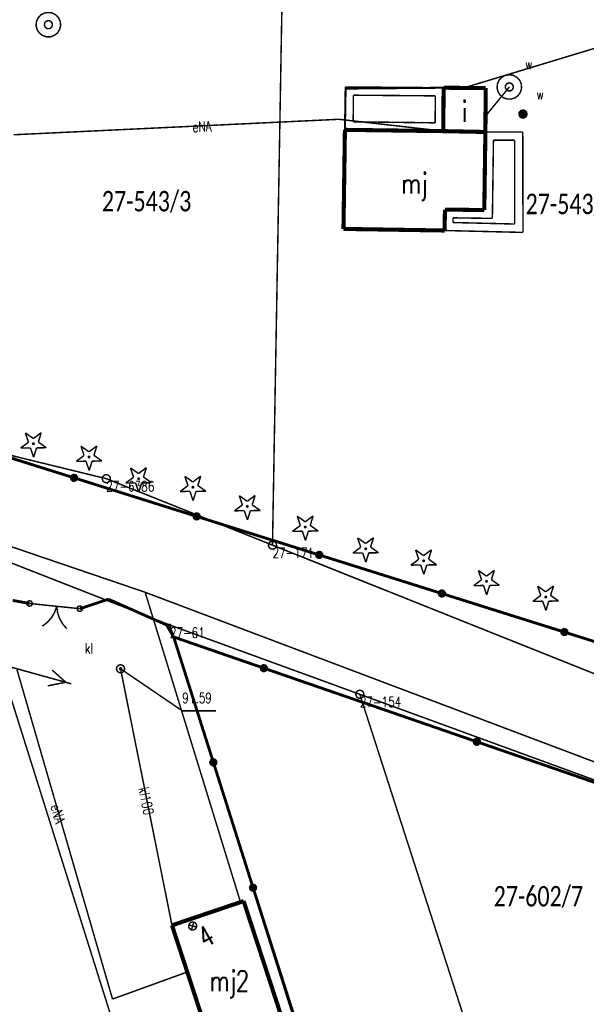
# Model space of a CAD drawing. Header units: metres. Extents: x 7542868 to 7543897, y 5828496 to 5830561.
# Tile 66 of 122: x 7543236 to 7543270, y 5830227 to 5830287. Entities that reach past the tile are written whole.
import ezdxf
from ezdxf.enums import TextEntityAlignment as Align

# ---------------------------------------------------------------- set-up
doc = ezdxf.new("R2010")
doc.units = ezdxf.units.M
doc.header["$MEASUREMENT"] = 0
for name, color, linetype in [('ADRESY_EADTD_T_0', 7, 'Continuous'), ('ADRESY_EAPADR_T_0', 7, 'Continuous'), ('BDOT500_BUIB_L_10', 7, 'Continuous'), ('BDOT500_KTOK_L_1', 7, 'Continuous'), ('BDOT500_KTOK_L_4', 7, 'Continuous'), ('BDOT500_OBOP_T_0', 7, 'Continuous'), ('BUDYNKI_EGBB_E_T_0', 7, 'Continuous'), ('BUDYNKI_EGBB_L_0', 7, 'Continuous'), ('BUDYNKI_EGBE_L_0', 7, 'Continuous'), ('BUDYNKI_EGBE_L_1', 7, 'Continuous'), ('GESUT_SUPE_E_T_3', 7, 'Continuous'), ('GESUT_SUPE_L_3', 7, 'Continuous'), ('GESUT_SUPK_E_T_1', 7, 'Continuous'), ('GESUT_SUPK_L_1', 7, 'Continuous'), ('GESUT_SUPP_L_6', 7, 'Continuous'), ('GESUT_SUPW_L_1', 7, 'Continuous'), ('GESUT_SUTK_T_0', 7, 'Continuous'), ('GESUT_SUUK_E_T_3', 7, 'Continuous'), ('GESUT_SUUK_T_2', 7, 'Continuous'), ('GESUT_SUUK_T_4', 7, 'Continuous'), ('GESUT_SUUW_E_T_1', 7, 'Continuous'), ('GESUT_SUUW_E_T_8', 7, 'Continuous'), ('GESUT_SUUW_T_1', 7, 'Continuous'), ('GESUT_SUUW_T_11', 7, 'Continuous'), ('GLOWNA_BAZA_DZIALKI', 7, 'Continuous'), ('GLOWNA_BAZA_NUMERY_PUNKTOW', 7, 'Continuous'), ('GLOWNA_BAZA_PUNKTY', 7, 'Continuous'), ('SZUMIN_511-1_DROGA_POM_UZUPEL__', 7, 'Continuous')]:
    doc.layers.add(name, color=color, linetype=linetype)
doc.layers.add('Numery_dzialek', color=7, linetype='Continuous', lineweight=13)
doc.styles.add('Legend', font='calibri.ttf')
doc.styles.add('STYL_ARIAL', font='simplex', dxfattribs={"width": 0.75, "oblique": 0.1})

msp = doc.modelspace()

# ---------------------------------------------------------------- linework, layer by layer
at = {"layer": 'ADRESY_EAPADR_T_0', "color": 7, "const_width": 0.09}
for points in [[(7543246.3279, 5830231.8951), (7543246.4654, 5830231.9256), (7543246.5976, 5830231.8769), (7543246.6824, 5830231.7645), (7543246.6931, 5830231.624), (7543246.6261, 5830231.5001), (7543246.5027, 5830231.4321), (7543246.3622, 5830231.4416), (7543246.249, 5830231.5255), (7543246.1993, 5830231.6573), (7543246.2287, 5830231.7951), (7543246.3279, 5830231.8951)], [(7543246.3791, 5830231.4361), (7543246.518, 5830231.9163)], [(7543246.6887, 5830231.6067), (7543246.2084, 5830231.7456)]]:
    msp.add_lwpolyline(points, dxfattribs=at)
at = {"layer": 'BDOT500_BUIB_L_10', "color": 7, "const_width": 0.125}
for points in [[(7543255.7413, 5830280.3083), (7543255.7837, 5830282.8289)], [(7543255.7837, 5830282.8289), (7543261.7643, 5830282.8806)], [(7543261.7643, 5830282.8806), (7543261.7428, 5830280.23)], [(7543261.7428, 5830280.23), (7543255.7413, 5830280.3083)]]:
    msp.add_lwpolyline(points, dxfattribs=at)
at = {"layer": 'BDOT500_KTOK_L_1', "color": 7, "const_width": 0.09}
for points in [[(7543236.3623, 5830251.2719), (7543236.327, 5830251.3827), (7543236.3711, 5830251.4903), (7543236.4741, 5830251.5443), (7543236.5877, 5830251.5195), (7543236.6588, 5830251.4275), (7543236.6541, 5830251.3113), (7543236.5759, 5830251.2253), (7543236.4606, 5830251.2097), (7543236.3623, 5830251.2719)], [(7543237.4085, 5830251.2817), (7543236.4968, 5830251.3758)], [(7543238.1545, 5830251.2047), (7543238.0273, 5830250.8423), (7543237.8331, 5830250.511), (7543237.5792, 5830250.2229), (7543237.2749, 5830249.9886)], [(7543238.9005, 5830251.1276), (7543237.4085, 5830251.2817)], [(7543238.767, 5830249.8345), (7543238.517, 5830250.126), (7543238.3274, 5830250.4599), (7543238.205, 5830250.824), (7543238.1545, 5830251.2047)], [(7543239.429, 5830250.9552), (7543239.3937, 5830251.066), (7543239.4378, 5830251.1736), (7543239.5407, 5830251.2276), (7543239.6544, 5830251.2029), (7543239.7255, 5830251.1108), (7543239.7208, 5830250.9947), (7543239.6425, 5830250.9086), (7543239.5273, 5830250.8931), (7543239.429, 5830250.9552)], [(7543239.5635, 5830251.0592), (7543238.6519, 5830251.1533)]]:
    msp.add_lwpolyline(points, dxfattribs=at)
at = {"layer": 'BDOT500_KTOK_L_4', "color": 7, "const_width": 0.175}
for points in [[(7543231.7292, 5830261.4082), (7543239.2105, 5830259.0524)], [(7543239.076, 5830258.9484), (7543239.0407, 5830259.0592), (7543239.0848, 5830259.1668), (7543239.1878, 5830259.2209), (7543239.3014, 5830259.1961), (7543239.3725, 5830259.1041), (7543239.3678, 5830258.9879), (7543239.2896, 5830258.9019), (7543239.1743, 5830258.8863), (7543239.076, 5830258.9484)], [(7543239.2105, 5830259.0524), (7543246.6918, 5830256.6967)], [(7543246.5573, 5830256.5927), (7543246.522, 5830256.7035), (7543246.5661, 5830256.8111), (7543246.6691, 5830256.8651), (7543246.7827, 5830256.8404), (7543246.8538, 5830256.7483), (7543246.8491, 5830256.6322), (7543246.7709, 5830256.5461), (7543246.6556, 5830256.5306), (7543246.5573, 5830256.5927)], [(7543246.6918, 5830256.6967), (7543254.1732, 5830254.3409)], [(7543254.0386, 5830254.2369), (7543254.0033, 5830254.3477), (7543254.0474, 5830254.4553), (7543254.1504, 5830254.5094), (7543254.264, 5830254.4846), (7543254.3351, 5830254.3926), (7543254.3304, 5830254.2764), (7543254.2522, 5830254.1904), (7543254.1369, 5830254.1748), (7543254.0386, 5830254.2369)], [(7543254.1732, 5830254.3409), (7543261.6545, 5830251.9852)], [(7543261.52, 5830251.8812), (7543261.4846, 5830251.992), (7543261.5287, 5830252.0996), (7543261.6317, 5830252.1536), (7543261.7453, 5830252.1289), (7543261.8164, 5830252.0368), (7543261.8118, 5830251.9207), (7543261.7335, 5830251.8346), (7543261.6183, 5830251.8191), (7543261.52, 5830251.8812)], [(7543261.6545, 5830251.9852), (7543269.1358, 5830249.6294)], [(7543235.4674, 5830251.5657), (7543236.4968, 5830251.3758)], [(7543239.5635, 5830251.0592), (7543241.3027, 5830251.6394)], [(7543241.3027, 5830251.6394), (7543244.8563, 5830250.0639)], [(7543244.8563, 5830250.0639), (7543245.29, 5830249.33)], [(7543245.29, 5830249.33), (7543250.795, 5830247.425)], [(7543245.29, 5830249.33), (7543247.7129, 5830241.6725)], [(7543269.0013, 5830249.5255), (7543268.9659, 5830249.6362), (7543269.01, 5830249.7438), (7543269.113, 5830249.7979), (7543269.2266, 5830249.7731), (7543269.2977, 5830249.6811), (7543269.2931, 5830249.5649), (7543269.2148, 5830249.4789), (7543269.0996, 5830249.4633), (7543269.0013, 5830249.5255)], [(7543269.1358, 5830249.6294), (7543276.6171, 5830247.2737)], [(7543250.6605, 5830247.321), (7543250.6251, 5830247.4318), (7543250.6693, 5830247.5394), (7543250.7722, 5830247.5935), (7543250.8858, 5830247.5687), (7543250.957, 5830247.4767), (7543250.9523, 5830247.3605), (7543250.874, 5830247.2745), (7543250.7588, 5830247.2589), (7543250.6605, 5830247.321)], [(7543250.795, 5830247.425), (7543256.3, 5830245.52)], [(7543256.3, 5830245.52), (7543263.79, 5830242.93)], [(7543263.6555, 5830242.826), (7543263.6201, 5830242.9368), (7543263.6643, 5830243.0444), (7543263.7672, 5830243.0985), (7543263.8808, 5830243.0737), (7543263.952, 5830242.9817), (7543263.9473, 5830242.8655), (7543263.869, 5830242.7795), (7543263.7538, 5830242.7639), (7543263.6555, 5830242.826)], [(7543263.79, 5830242.93), (7543271.28, 5830240.34)], [(7543247.5784, 5830241.5686), (7543247.5431, 5830241.6793), (7543247.5872, 5830241.7869), (7543247.6902, 5830241.841), (7543247.8038, 5830241.8162), (7543247.8749, 5830241.7242), (7543247.8702, 5830241.608), (7543247.792, 5830241.522), (7543247.6767, 5830241.5064), (7543247.5784, 5830241.5686)], [(7543247.7129, 5830241.6725), (7543250.1359, 5830234.015)], [(7543250.0014, 5830233.9111), (7543249.966, 5830234.0219), (7543250.0101, 5830234.1294), (7543250.1131, 5830234.1835), (7543250.2267, 5830234.1587), (7543250.2978, 5830234.0667), (7543250.2932, 5830233.9505), (7543250.2149, 5830233.8645), (7543250.0997, 5830233.8489), (7543250.0014, 5830233.9111)], [(7543250.1359, 5830234.015), (7543252.5588, 5830226.3575)]]:
    msp.add_lwpolyline(points, dxfattribs=at)
at = {"layer": 'BDOT500_OBOP_T_0', "color": 3, "const_width": 0.09}
for points in [[(7543236.2394, 5830261.7983), (7543236.7292, 5830261.4517)], [(7543236.4319, 5830261.23), (7543236.2394, 5830261.7983)], [(7543236.7292, 5830261.4517), (7543237.2102, 5830261.8104)], [(7543237.2102, 5830261.8104), (7543237.0319, 5830261.2374)], [(7543235.9509, 5830260.8713), (7543236.4319, 5830261.23)], [(7543236.5509, 5830260.8787), (7543235.9509, 5830260.8713)], [(7543236.7434, 5830260.3104), (7543236.5509, 5830260.8787)], [(7543236.7331, 5830261.1812), (7543236.765, 5830261.1681), (7543236.7781, 5830261.1362), (7543236.765, 5830261.1044), (7543236.7331, 5830261.0912), (7543236.7013, 5830261.1044), (7543236.6881, 5830261.1362), (7543236.7013, 5830261.1681), (7543236.7331, 5830261.1812)], [(7543236.9217, 5830260.8833), (7543236.7434, 5830260.3104)], [(7543237.5217, 5830260.8908), (7543236.9217, 5830260.8833)], [(7543237.0319, 5830261.2374), (7543237.5217, 5830260.8908)], [(7543239.631, 5830260.9873), (7543240.1208, 5830260.6407)], [(7543239.8235, 5830260.419), (7543239.631, 5830260.9873)], [(7543240.1208, 5830260.6407), (7543240.6018, 5830260.9994)], [(7543240.6018, 5830260.9994), (7543240.4235, 5830260.4264)], [(7543239.3425, 5830260.0603), (7543239.8235, 5830260.419)], [(7543240.1247, 5830260.3702), (7543240.1565, 5830260.357), (7543240.1697, 5830260.3252), (7543240.1565, 5830260.2934), (7543240.1247, 5830260.2802), (7543240.0929, 5830260.2934), (7543240.0797, 5830260.3252), (7543240.0929, 5830260.357), (7543240.1247, 5830260.3702)], [(7543240.4235, 5830260.4264), (7543240.9133, 5830260.0798)], [(7543239.9425, 5830260.0677), (7543239.3425, 5830260.0603)], [(7543240.135, 5830259.4994), (7543239.9425, 5830260.0677)], [(7543240.3133, 5830260.0723), (7543240.135, 5830259.4994)], [(7543240.9133, 5830260.0798), (7543240.3133, 5830260.0723)], [(7543242.654, 5830259.6602), (7543243.1438, 5830259.3135)], [(7543242.8465, 5830259.0918), (7543242.654, 5830259.6602)], [(7543243.1438, 5830259.3135), (7543243.6248, 5830259.6722)], [(7543243.6248, 5830259.6722), (7543243.4465, 5830259.0993)], [(7543242.3654, 5830258.7331), (7543242.8465, 5830259.0918)], [(7543243.1477, 5830259.0431), (7543243.1795, 5830259.0299), (7543243.1927, 5830258.9981), (7543243.1795, 5830258.9663), (7543243.1477, 5830258.9531), (7543243.1159, 5830258.9663), (7543243.1027, 5830258.9981), (7543243.1159, 5830259.0299), (7543243.1477, 5830259.0431)], [(7543243.4465, 5830259.0993), (7543243.9363, 5830258.7526)], [(7543245.9718, 5830259.1441), (7543246.4616, 5830258.7974)], [(7543246.1643, 5830258.5757), (7543245.9718, 5830259.1441)], [(7543246.4616, 5830258.7974), (7543246.9426, 5830259.1561)], [(7543246.9426, 5830259.1561), (7543246.7643, 5830258.5832)], [(7543242.9654, 5830258.7406), (7543242.3654, 5830258.7331)], [(7543243.1579, 5830258.1722), (7543242.9654, 5830258.7406)], [(7543243.3363, 5830258.7452), (7543243.1579, 5830258.1722)], [(7543243.9363, 5830258.7526), (7543243.3363, 5830258.7452)], [(7543245.6833, 5830258.217), (7543246.1643, 5830258.5757)], [(7543246.4655, 5830258.527), (7543246.4974, 5830258.5138), (7543246.5105, 5830258.482), (7543246.4974, 5830258.4501), (7543246.4655, 5830258.437), (7543246.4337, 5830258.4501), (7543246.4205, 5830258.482), (7543246.4337, 5830258.5138), (7543246.4655, 5830258.527)], [(7543246.7643, 5830258.5832), (7543247.2541, 5830258.2365)], [(7543246.2833, 5830258.2245), (7543245.6833, 5830258.217)], [(7543246.4758, 5830257.6561), (7543246.2833, 5830258.2245)], [(7543246.6541, 5830258.2291), (7543246.4758, 5830257.6561)], [(7543247.2541, 5830258.2365), (7543246.6541, 5830258.2291)], [(7543249.2897, 5830257.9644), (7543249.7795, 5830257.6177)], [(7543249.4822, 5830257.396), (7543249.2897, 5830257.9644)], [(7543249.7795, 5830257.6177), (7543250.2605, 5830257.9764)], [(7543250.2605, 5830257.9764), (7543250.0822, 5830257.4035)], [(7543249.0011, 5830257.0373), (7543249.4822, 5830257.396)], [(7543249.7834, 5830257.3473), (7543249.8152, 5830257.3341), (7543249.8284, 5830257.3023), (7543249.8152, 5830257.2705), (7543249.7834, 5830257.2573), (7543249.7516, 5830257.2705), (7543249.7384, 5830257.3023), (7543249.7516, 5830257.3341), (7543249.7834, 5830257.3473)], [(7543250.0822, 5830257.4035), (7543250.572, 5830257.0568)], [(7543249.6011, 5830257.0448), (7543249.0011, 5830257.0373)], [(7543249.7936, 5830256.4764), (7543249.6011, 5830257.0448)], [(7543249.972, 5830257.0494), (7543249.7936, 5830256.4764)], [(7543250.572, 5830257.0568), (7543249.972, 5830257.0494)], [(7543252.8288, 5830256.711), (7543253.3186, 5830256.3643)], [(7543253.0213, 5830256.1426), (7543252.8288, 5830256.711)], [(7543253.3186, 5830256.3643), (7543253.7996, 5830256.723)], [(7543253.7996, 5830256.723), (7543253.6213, 5830256.1501)], [(7543252.5402, 5830255.7839), (7543253.0213, 5830256.1426)], [(7543253.3225, 5830256.0939), (7543253.3543, 5830256.0807), (7543253.3675, 5830256.0489), (7543253.3543, 5830256.017), (7543253.3225, 5830256.0039), (7543253.2906, 5830256.017), (7543253.2775, 5830256.0489), (7543253.2906, 5830256.0807), (7543253.3225, 5830256.0939)], [(7543253.6213, 5830256.1501), (7543254.1111, 5830255.8034)], [(7543253.1402, 5830255.7914), (7543252.5402, 5830255.7839)], [(7543253.3327, 5830255.223), (7543253.1402, 5830255.7914)], [(7543253.5111, 5830255.796), (7543253.3327, 5830255.223)], [(7543254.1111, 5830255.8034), (7543253.5111, 5830255.796)], [(7543256.5153, 5830255.3838), (7543257.0051, 5830255.0372)], [(7543256.7078, 5830254.8155), (7543256.5153, 5830255.3838)], [(7543257.0051, 5830255.0372), (7543257.4861, 5830255.3959)], [(7543257.4861, 5830255.3959), (7543257.3078, 5830254.8229)], [(7543256.2267, 5830254.4568), (7543256.7078, 5830254.8155)], [(7543257.009, 5830254.7667), (7543257.0408, 5830254.7535), (7543257.054, 5830254.7217), (7543257.0408, 5830254.6899), (7543257.009, 5830254.6767), (7543256.9771, 5830254.6899), (7543256.964, 5830254.7217), (7543256.9771, 5830254.7535), (7543257.009, 5830254.7667)], [(7543257.3078, 5830254.8229), (7543257.7976, 5830254.4763)], [(7543256.8267, 5830254.4642), (7543256.2267, 5830254.4568)], [(7543257.0192, 5830253.8959), (7543256.8267, 5830254.4642)], [(7543257.1976, 5830254.4688), (7543257.0192, 5830253.8959)], [(7543257.7976, 5830254.4763), (7543257.1976, 5830254.4688)], [(7543260.0543, 5830254.6465), (7543260.5441, 5830254.2999)], [(7543260.2468, 5830254.0782), (7543260.0543, 5830254.6465)], [(7543260.5441, 5830254.2999), (7543261.0251, 5830254.6586)], [(7543261.0251, 5830254.6586), (7543260.8468, 5830254.0856)], [(7543259.7658, 5830253.7195), (7543260.2468, 5830254.0782)], [(7543260.3658, 5830253.7269), (7543259.7658, 5830253.7195)], [(7543260.5583, 5830253.1586), (7543260.3658, 5830253.7269)], [(7543260.548, 5830254.0294), (7543260.5798, 5830254.0162), (7543260.593, 5830253.9844), (7543260.5798, 5830253.9526), (7543260.548, 5830253.9394), (7543260.5162, 5830253.9526), (7543260.503, 5830253.9844), (7543260.5162, 5830254.0162), (7543260.548, 5830254.0294)], [(7543260.7366, 5830253.7315), (7543260.5583, 5830253.1586)], [(7543261.3366, 5830253.739), (7543260.7366, 5830253.7315)], [(7543260.8468, 5830254.0856), (7543261.3366, 5830253.739)], [(7543263.8883, 5830253.3931), (7543264.3781, 5830253.0464)], [(7543264.0808, 5830252.8247), (7543263.8883, 5830253.3931)], [(7543264.3781, 5830253.0464), (7543264.8591, 5830253.4051)], [(7543264.8591, 5830253.4051), (7543264.6808, 5830252.8322)], [(7543263.5998, 5830252.466), (7543264.0808, 5830252.8247)], [(7543264.1998, 5830252.4735), (7543263.5998, 5830252.466)], [(7543264.3923, 5830251.9051), (7543264.1998, 5830252.4735)], [(7543264.382, 5830252.776), (7543264.4138, 5830252.7628), (7543264.427, 5830252.731), (7543264.4138, 5830252.6992), (7543264.382, 5830252.686), (7543264.3502, 5830252.6992), (7543264.337, 5830252.731), (7543264.3502, 5830252.7628), (7543264.382, 5830252.776)], [(7543264.5706, 5830252.4781), (7543264.3923, 5830251.9051)], [(7543265.1706, 5830252.4855), (7543264.5706, 5830252.4781)], [(7543264.6808, 5830252.8322), (7543265.1706, 5830252.4855)], [(7543267.5011, 5830252.4346), (7543267.9909, 5830252.088)], [(7543267.6936, 5830251.8663), (7543267.5011, 5830252.4346)], [(7543267.9909, 5830252.088), (7543268.4719, 5830252.4467)], [(7543268.4719, 5830252.4467), (7543268.2936, 5830251.8737)], [(7543267.2125, 5830251.5076), (7543267.6936, 5830251.8663)], [(7543267.9948, 5830251.8175), (7543268.0266, 5830251.8043), (7543268.0398, 5830251.7725), (7543268.0266, 5830251.7407), (7543267.9948, 5830251.7275), (7543267.963, 5830251.7407), (7543267.9498, 5830251.7725), (7543267.963, 5830251.8043), (7543267.9948, 5830251.8175)], [(7543268.2936, 5830251.8737), (7543268.7834, 5830251.5271)], [(7543267.8125, 5830251.515), (7543267.2125, 5830251.5076)], [(7543268.005, 5830250.9467), (7543267.8125, 5830251.515)], [(7543268.1834, 5830251.5196), (7543268.005, 5830250.9467)], [(7543268.7834, 5830251.5271), (7543268.1834, 5830251.5196)]]:
    msp.add_lwpolyline(points, dxfattribs=at)
at = {"layer": 'BUDYNKI_EGBB_L_0', "color": 34, "const_width": 0.25}
for points in [[(7543261.7643, 5830282.8806), (7543261.7428, 5830280.23)], [(7543264.3349, 5830282.8585), (7543261.7643, 5830282.8806)], [(7543264.3135, 5830280.1779), (7543264.3349, 5830282.8585)], [(7543255.6534, 5830274.2567), (7543255.7413, 5830280.3083)], [(7543255.7413, 5830280.3083), (7543261.7428, 5830280.23)], [(7543261.7428, 5830280.23), (7543264.3135, 5830280.1779)], [(7543264.2467, 5830275.4068), (7543264.3135, 5830280.1779)], [(7543261.8251, 5830274.1597), (7543261.8461, 5830275.44)], [(7543261.8461, 5830275.44), (7543264.2467, 5830275.4068)], [(7543261.8251, 5830274.1597), (7543255.6534, 5830274.2567)], [(7543245.1881, 5830231.7174), (7543249.5584, 5830233.1981)], [(7543249.5584, 5830233.1981), (7543252.2052, 5830225.1053)], [(7543247.8145, 5830223.6745), (7543245.1881, 5830231.7174)]]:
    msp.add_lwpolyline(points, dxfattribs=at)
at = {"layer": 'BUDYNKI_EGBE_L_0', "color": 7, "const_width": 0.09}
for points in [[(7543255.7413, 5830280.3083), (7543255.7626, 5830282.9294)], [(7543255.7626, 5830282.9294), (7543261.7643, 5830282.8806)], [(7543261.7643, 5830282.8806), (7543261.7428, 5830280.23)], [(7543256.2453, 5830280.8017), (7543256.2585, 5830282.4253)], [(7543256.2585, 5830282.4253), (7543261.2603, 5830282.3847)], [(7543261.2603, 5830282.3847), (7543261.2469, 5830280.7366)], [(7543261.2469, 5830280.7366), (7543256.2453, 5830280.8017)], [(7543261.7428, 5830280.23), (7543255.7413, 5830280.3083)]]:
    msp.add_lwpolyline(points, dxfattribs=at)
at = {"layer": 'BUDYNKI_EGBE_L_1', "color": 7, "const_width": 0.09}
for points in [[(7543264.3135, 5830280.1779), (7543264.2467, 5830275.4068)], [(7543266.5939, 5830280.1738), (7543264.3135, 5830280.1779)], [(7543266.6066, 5830274.043), (7543266.5939, 5830280.1738)], [(7543264.7397, 5830274.8999), (7543264.8066, 5830279.6771)], [(7543264.8066, 5830279.6771), (7543266.0949, 5830279.6747)], [(7543266.0949, 5830279.6747), (7543266.1055, 5830274.5554)], [(7543261.8461, 5830275.44), (7543261.8251, 5830274.1597)], [(7543264.2467, 5830275.4068), (7543261.8461, 5830275.44)], [(7543262.3332, 5830274.6475), (7543262.3379, 5830274.9332)], [(7543266.1055, 5830274.5554), (7543262.3332, 5830274.6475)], [(7543262.3379, 5830274.9332), (7543264.7397, 5830274.8999)], [(7543261.8251, 5830274.1597), (7543266.6066, 5830274.043)]]:
    msp.add_lwpolyline(points, dxfattribs=at)
at = {"layer": 'GESUT_SUPE_L_3', "color": 1, "const_width": 0.09}
for points in [[(7543235.5283, 5830280.0084), (7543255.3718, 5830280.9528)], [(7543255.3718, 5830280.9528), (7543261.7428, 5830280.23)], [(7543239.0431, 5830246.4692), (7543234.2246, 5830247.8039)], [(7543235.7279, 5830247.3339), (7543241.5589, 5830227.2114)], [(7543238.7058, 5830246.5626), (7543237.8756, 5830247.3114)], [(7543238.7058, 5830246.5626), (7543237.6087, 5830246.3477)], [(7543241.5589, 5830227.2114), (7543246.1193, 5830228.8656)]]:
    msp.add_lwpolyline(points, dxfattribs=at)
at = {"layer": 'GESUT_SUPK_L_1', "color": 34, "const_width": 0.09}
for points in [[(7543275.4303, 5830286.6364), (7543262.9946, 5830282.8692)], [(7543275.4303, 5830286.6364), (7543262.9946, 5830282.8692)], [(7543242.0485, 5830247.3879), (7543245.1881, 5830231.7174)], [(7543242.0485, 5830247.3879), (7543245.1881, 5830231.7174)]]:
    msp.add_lwpolyline(points, dxfattribs=at)
at = {"layer": 'GESUT_SUPP_L_6', "color": 30, "const_width": 0.09}
for points in [[(7543233.0643, 5830255.6359), (7543243.5483, 5830252.0618)], [(7543243.5483, 5830252.0618), (7543278.5742, 5830238.8234)], [(7543243.5483, 5830252.0618), (7543249.3678, 5830233.1335)]]:
    msp.add_lwpolyline(points, dxfattribs=at)
at = {"layer": 'GESUT_SUPW_L_1', "color": 5, "const_width": 0.09}
msp.add_lwpolyline([(7543265.7746, 5830282.9285), (7543264.3213, 5830281.1499)], dxfattribs=at)
msp.add_lwpolyline([(7543265.7746, 5830282.9285), (7543264.3213, 5830281.1499)], dxfattribs=at)
at = {"layer": 'GESUT_SUTK_T_0', "color": 34, "const_width": 0.09}
for points in [[(7543242.0485, 5830247.4504), (7543242.0927, 5830247.4321), (7543242.111, 5830247.3879), (7543242.0927, 5830247.3437), (7543242.0485, 5830247.3254), (7543242.0043, 5830247.3437), (7543241.986, 5830247.3879), (7543242.0043, 5830247.4321), (7543242.0485, 5830247.4504)], [(7543242.0485, 5830247.3879), (7543245.8161, 5830244.8202)], [(7543245.8161, 5830244.8202), (7543247.8789, 5830244.8202)]]:
    msp.add_lwpolyline(points, dxfattribs=at)
at = {"layer": 'GESUT_SUUK_T_2', "color": 34, "const_width": 0.09}
msp.add_lwpolyline([(7543242.0485, 5830247.6379), (7543242.1836, 5830247.5982), (7543242.2759, 5830247.4918), (7543242.2959, 5830247.3523), (7543242.2374, 5830247.2242), (7543242.1189, 5830247.148), (7543241.978, 5830247.148), (7543241.8595, 5830247.2242), (7543241.801, 5830247.3523), (7543241.8211, 5830247.4918), (7543241.9133, 5830247.5982), (7543242.0485, 5830247.6379)], dxfattribs=at)
at = {"layer": 'GESUT_SUUK_T_4', "color": 7, "const_width": 0.09}
msp.add_lwpolyline([(7543242.0485, 5830247.6379), (7543242.1836, 5830247.5982), (7543242.2759, 5830247.4918), (7543242.2959, 5830247.3523), (7543242.2374, 5830247.2242), (7543242.1189, 5830247.148), (7543241.978, 5830247.148), (7543241.8595, 5830247.2242), (7543241.801, 5830247.3523), (7543241.8211, 5830247.4918), (7543241.9133, 5830247.5982), (7543242.0485, 5830247.6379)], dxfattribs=at)
at = {"layer": 'GESUT_SUUW_T_1', "color": 7, "const_width": 0.09}
for points in [[(7543237.6438, 5830287.4832), (7543237.8873, 5830287.4425), (7543238.1044, 5830287.325), (7543238.2716, 5830287.1434), (7543238.3708, 5830286.9173), (7543238.3912, 5830286.6712), (7543238.3306, 5830286.4319), (7543238.1956, 5830286.2252), (7543238.0007, 5830286.0736), (7543237.7672, 5830285.9934), (7543237.5203, 5830285.9934), (7543237.2868, 5830286.0736), (7543237.092, 5830286.2252), (7543236.9569, 5830286.4319), (7543236.8963, 5830286.6712), (7543236.9167, 5830286.9173), (7543237.0159, 5830287.1434), (7543237.1831, 5830287.325), (7543237.4002, 5830287.4425), (7543237.6438, 5830287.4832)], [(7543237.6438, 5830286.9832), (7543237.7789, 5830286.9435), (7543237.8712, 5830286.837), (7543237.8912, 5830286.6976), (7543237.8327, 5830286.5695), (7543237.7142, 5830286.4933), (7543237.5733, 5830286.4933), (7543237.4548, 5830286.5695), (7543237.3963, 5830286.6976), (7543237.4164, 5830286.837), (7543237.5086, 5830286.9435), (7543237.6438, 5830286.9832)], [(7543265.7746, 5830283.6785), (7543266.0181, 5830283.6379), (7543266.2353, 5830283.5204), (7543266.4025, 5830283.3387), (7543266.5016, 5830283.1127), (7543266.522, 5830282.8666), (7543266.4614, 5830282.6273), (7543266.3264, 5830282.4206), (7543266.1316, 5830282.2689), (7543265.898, 5830282.1888), (7543265.6511, 5830282.1888), (7543265.4176, 5830282.2689), (7543265.2228, 5830282.4206), (7543265.0878, 5830282.6273), (7543265.0272, 5830282.8666), (7543265.0475, 5830283.1127), (7543265.1467, 5830283.3387), (7543265.3139, 5830283.5204), (7543265.5311, 5830283.6379), (7543265.7746, 5830283.6785)], [(7543265.7746, 5830283.1785), (7543265.9098, 5830283.1389), (7543266.002, 5830283.0324), (7543266.022, 5830282.893), (7543265.9635, 5830282.7648), (7543265.845, 5830282.6887), (7543265.7042, 5830282.6887), (7543265.5857, 5830282.7648), (7543265.5271, 5830282.893), (7543265.5472, 5830283.0324), (7543265.6394, 5830283.1389), (7543265.7746, 5830283.1785)]]:
    msp.add_lwpolyline(points, dxfattribs=at)
at = {"layer": 'GESUT_SUUW_T_11', "color": 7, "const_width": 0.09}
for points in [[(7543266.6062, 5830281.5241), (7543266.7414, 5830281.4844), (7543266.8337, 5830281.3779), (7543266.8537, 5830281.2385), (7543266.7952, 5830281.1104), (7543266.6767, 5830281.0342), (7543266.5358, 5830281.0342), (7543266.4173, 5830281.1104), (7543266.3588, 5830281.2385), (7543266.3788, 5830281.3779), (7543266.4711, 5830281.4844), (7543266.6062, 5830281.5241)], [(7543266.6062, 5830281.4991), (7543266.7385, 5830281.4561), (7543266.8202, 5830281.3436), (7543266.8202, 5830281.2046), (7543266.7385, 5830281.0921), (7543266.6062, 5830281.0491), (7543266.474, 5830281.0921), (7543266.3923, 5830281.2046), (7543266.3923, 5830281.3436), (7543266.474, 5830281.4561), (7543266.6062, 5830281.4991)], [(7543266.6062, 5830281.4741), (7543266.7348, 5830281.4273), (7543266.8032, 5830281.3088), (7543266.7794, 5830281.1741), (7543266.6746, 5830281.0861), (7543266.5378, 5830281.0861), (7543266.433, 5830281.1741), (7543266.4093, 5830281.3088), (7543266.4777, 5830281.4273), (7543266.6062, 5830281.4741)], [(7543266.6062, 5830281.4491), (7543266.7187, 5830281.4081), (7543266.7786, 5830281.3045), (7543266.7578, 5830281.1866), (7543266.6661, 5830281.1096), (7543266.5464, 5830281.1096), (7543266.4547, 5830281.1866), (7543266.4339, 5830281.3045), (7543266.4938, 5830281.4081), (7543266.6062, 5830281.4491)], [(7543266.6062, 5830281.4241), (7543266.7123, 5830281.3801), (7543266.7562, 5830281.2741), (7543266.7123, 5830281.168), (7543266.6062, 5830281.1241), (7543266.5002, 5830281.168), (7543266.4562, 5830281.2741), (7543266.5002, 5830281.3801), (7543266.6062, 5830281.4241)], [(7543266.6062, 5830281.3991), (7543266.6946, 5830281.3625), (7543266.7312, 5830281.2741), (7543266.6946, 5830281.1857), (7543266.6062, 5830281.1491), (7543266.5179, 5830281.1857), (7543266.4812, 5830281.2741), (7543266.5179, 5830281.3625), (7543266.6062, 5830281.3991)], [(7543266.6062, 5830281.3741), (7543266.677, 5830281.3448), (7543266.7062, 5830281.2741), (7543266.677, 5830281.2034), (7543266.6062, 5830281.1741), (7543266.5355, 5830281.2034), (7543266.5062, 5830281.2741), (7543266.5355, 5830281.3448), (7543266.6062, 5830281.3741)], [(7543266.6062, 5830281.3491), (7543266.6593, 5830281.3271), (7543266.6812, 5830281.2741), (7543266.6593, 5830281.221), (7543266.6062, 5830281.1991), (7543266.5532, 5830281.221), (7543266.5312, 5830281.2741), (7543266.5532, 5830281.3271), (7543266.6062, 5830281.3491)], [(7543266.6062, 5830281.3241), (7543266.6416, 5830281.3094), (7543266.6562, 5830281.2741), (7543266.6416, 5830281.2387), (7543266.6062, 5830281.2241), (7543266.5709, 5830281.2387), (7543266.5562, 5830281.2741), (7543266.5709, 5830281.3094), (7543266.6062, 5830281.3241)], [(7543266.6062, 5830281.2991), (7543266.6239, 5830281.2918), (7543266.6312, 5830281.2741), (7543266.6239, 5830281.2564), (7543266.6062, 5830281.2491), (7543266.5886, 5830281.2564), (7543266.5812, 5830281.2741), (7543266.5886, 5830281.2918), (7543266.6062, 5830281.2991)], [(7543266.6062, 5830281.2812), (7543266.6113, 5830281.2791), (7543266.6134, 5830281.2741), (7543266.6113, 5830281.269), (7543266.6062, 5830281.2669), (7543266.6012, 5830281.269), (7543266.5991, 5830281.2741), (7543266.6012, 5830281.2791), (7543266.6062, 5830281.2812)]]:
    msp.add_lwpolyline(points, dxfattribs=at)
at = {"layer": 'GLOWNA_BAZA_DZIALKI', "color": 92, "lineweight": 20, "const_width": 0.09}
for points in [[(7543251.32, 5830254.94), (7543251.9, 5830288.08)], [(7543241.18, 5830259), (7543220.94, 5830263.95)], [(7543251.32, 5830254.94), (7543241.18, 5830259)], [(7543244.89, 5830215.27), (7543232.4, 5830255.02)], [(7543245.06, 5830250.06), (7543232.4, 5830255.02)], [(7543275.15, 5830245.41), (7543251.32, 5830254.94)], [(7543270.21, 5830171.27), (7543245.06, 5830250.06)], [(7543256.65, 5830245.83), (7543245.06, 5830250.06)], [(7543269.06, 5830207.28), (7543256.65, 5830245.83)], [(7543274.75, 5830239.21), (7543256.65, 5830245.83)]]:
    msp.add_lwpolyline(points, dxfattribs=at)
at = {"layer": 'GLOWNA_BAZA_PUNKTY', "color": 7, "const_width": 0.09}
for points in [[(7543241.18, 5830259.25), (7543241.3152, 5830259.2103), (7543241.4074, 5830259.1039), (7543241.4275, 5830258.9644), (7543241.3689, 5830258.8363), (7543241.2504, 5830258.7601), (7543241.1096, 5830258.7601), (7543240.9911, 5830258.8363), (7543240.9325, 5830258.9644), (7543240.9526, 5830259.1039), (7543241.0448, 5830259.2103), (7543241.18, 5830259.25)], [(7543251.32, 5830255.19), (7543251.4552, 5830255.1503), (7543251.5474, 5830255.0439), (7543251.5675, 5830254.9044), (7543251.5089, 5830254.7763), (7543251.3904, 5830254.7001), (7543251.2496, 5830254.7001), (7543251.1311, 5830254.7763), (7543251.0725, 5830254.9044), (7543251.0926, 5830255.0439), (7543251.1848, 5830255.1503), (7543251.32, 5830255.19)], [(7543245.06, 5830250.105), (7543245.0918, 5830250.0918), (7543245.105, 5830250.06), (7543245.0918, 5830250.0282), (7543245.06, 5830250.015), (7543245.0282, 5830250.0282), (7543245.015, 5830250.06), (7543245.0282, 5830250.0918), (7543245.06, 5830250.105)], [(7543256.65, 5830246.08), (7543256.7852, 5830246.0403), (7543256.8774, 5830245.9339), (7543256.8975, 5830245.7944), (7543256.8389, 5830245.6663), (7543256.7204, 5830245.5901), (7543256.5796, 5830245.5901), (7543256.4611, 5830245.6663), (7543256.4025, 5830245.7944), (7543256.4226, 5830245.9339), (7543256.5148, 5830246.0403), (7543256.65, 5830246.08)]]:
    msp.add_lwpolyline(points, dxfattribs=at)
at = {"layer": 'SZUMIN_511-1_DROGA_POM_UZUPEL__', "color": 7, "const_width": 0.09}
for points in [[(7543241.18, 5830259), (7543220.94, 5830263.95)], [(7543275.15, 5830245.41), (7543241.18, 5830259)], [(7543245.06, 5830250.06), (7543232.4, 5830255.02)], [(7543256.65, 5830245.83), (7543245.06, 5830250.06)], [(7543270.21, 5830171.27), (7543245.06, 5830250.06)], [(7543274.75, 5830239.21), (7543256.65, 5830245.83)], [(7543256.65, 5830245.83), (7543269.06, 5830207.28)]]:
    msp.add_lwpolyline(points, dxfattribs=at)
at = {"layer": 'SZUMIN_511-1_DROGA_POM_UZUPEL__', "color": 3, "const_width": 0.09}
for points in [[(7543270.21, 5830171.27), (7543245.06, 5830250.06)], [(7543245.06, 5830250.06), (7543256.65, 5830245.83)], [(7543256.65, 5830245.83), (7543269.06, 5830207.28)]]:
    msp.add_lwpolyline(points, dxfattribs=at)

# ---------------------------------------------------------------- texts
at = {"layer": 'ADRESY_EADTD_T_0', "color": 214, "style": 'STYL_ARIAL', "width": 0.75}
msp.add_text('4', height=1.25, rotation=28.869, dxfattribs=at).set_placement((7543246.5994, 5830231.4025), align=Align.TOP_LEFT)
at = {"layer": 'BUDYNKI_EGBB_E_T_0', "color": 7, "style": 'STYL_ARIAL', "width": 0.75}
for s, p in [('i', (7543263.0389, 5830281.4326)), ('mj', (7543259.9831, 5830277.0358)), ('mj2', (7543248.6917, 5830228.3196))]:
    msp.add_text(s, height=1.25, dxfattribs=at).set_placement(p, align=Align.MIDDLE_CENTER)
at = {"layer": 'GESUT_SUPE_E_T_3', "color": 1, "style": 'STYL_ARIAL', "width": 0.75}
for rotation, p in [(2.7247, (7543247.0164, 5830280.503)), (286.1604, (7543238.2258, 5830238.5266))]:
    msp.add_text('eNA', height=0.625, rotation=rotation, dxfattribs=at).set_placement(p, align=Align.MIDDLE_CENTER)
at = {"layer": 'GESUT_SUPK_E_T_1', "color": 34, "style": 'STYL_ARIAL', "width": 0.75}
msp.add_text('kl100', height=0.625, rotation=281.3293, dxfattribs=at).set_placement((7543243.6136, 5830239.3107), align=Align.MIDDLE_CENTER)
at = {"layer": 'GESUT_SUTK_T_0', "color": 34, "style": 'STYL_ARIAL', "width": 0.75}
msp.add_text('91.59', height=0.625, dxfattribs=at).set_placement((7543245.8161, 5830245.105), align=Align.BOTTOM_LEFT)
at = {"layer": 'GESUT_SUUK_E_T_3', "color": 7, "style": 'STYL_ARIAL', "width": 0.75}
msp.add_text('kl', height=0.625, dxfattribs=at).set_placement((7543239.8711, 5830248.138), align=Align.BOTTOM_LEFT)
at = {"layer": 'GESUT_SUUW_E_T_1', "color": 7, "style": 'STYL_ARIAL', "width": 0.75}
msp.add_text('w', height=0.625, dxfattribs=at).set_placement((7543266.74, 5830283.8245), align=Align.BOTTOM_LEFT)
at = {"layer": 'GESUT_SUUW_E_T_8', "color": 7, "style": 'STYL_ARIAL', "width": 0.75}
msp.add_text('w', height=0.625, dxfattribs=at).set_placement((7543267.4282, 5830282.7775), align=Align.TOP_LEFT)
at = {"layer": 'GLOWNA_BAZA_NUMERY_PUNKTOW', "color": 7, "style": 'STYL_ARIAL', "width": 0.75}
for s, p in [('27-6386', (7543241.18, 5830258.8438)), ('27-171', (7543251.32, 5830254.7838)), ('27-61', (7543245.06, 5830249.9037)), ('27-154', (7543256.65, 5830245.6738))]:
    msp.add_text(s, height=0.625, dxfattribs=at).set_placement(p, align=Align.TOP_LEFT)
at = {"layer": 'Numery_dzialek', "color": 92, "linetype": 'Continuous', "style": 'Legend', "width": 0.75}
for s, p in [('27-543/3', (7543240.91, 5830276.5775)), ('27-543/4', (7543266.77, 5830276.4075)), ('27-602/7', (7543264.82, 5830234.1175))]:
    msp.add_text(s, height=1.25, dxfattribs=at).set_placement(p, align=Align.TOP_LEFT)

doc.saveas('drawing.dxf')
